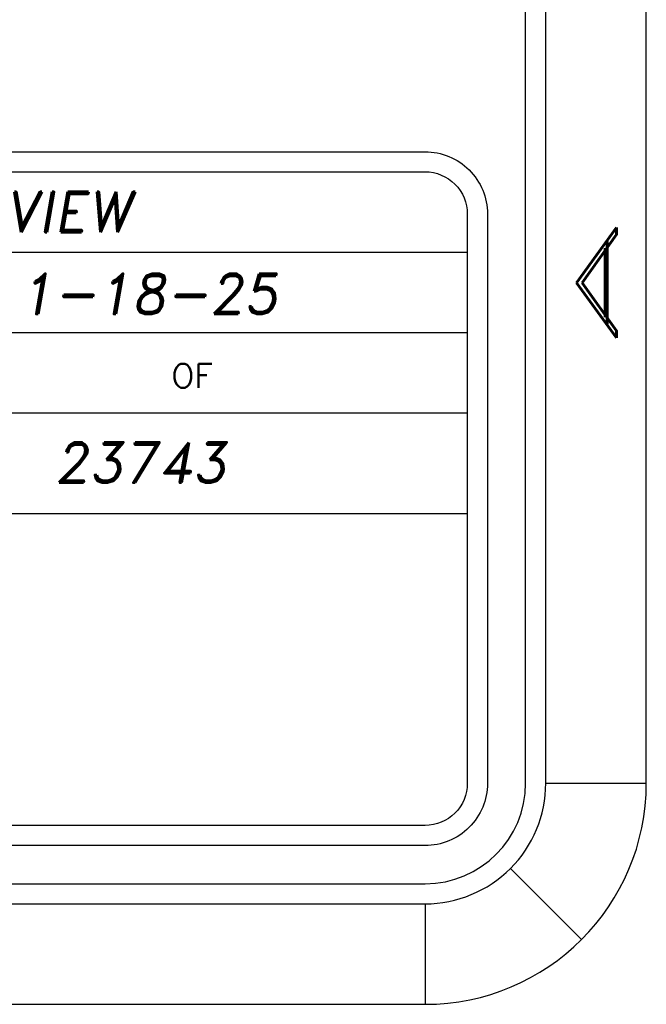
# Model space of a CAD drawing. Header units: inches. Extents: x 1802 to 2468, y -253 to -72.
# Tile 253 of 256: x 2138.94 to 2140.5, y -182.65 to -180.2. Entities that reach past the tile are written whole.
import ezdxf
from ezdxf.enums import TextEntityAlignment as Align

# ---------------------------------------------------------------- set-up
doc = ezdxf.new("R2010")
doc.units = ezdxf.units.IN
doc.header["$LTSCALE"] = 0.5
doc.header["$MEASUREMENT"] = 0
doc.layers.add('SID-M-D', color=42, linetype='Continuous')
doc.layers.add('SID-M-S', color=105, linetype='Continuous')
doc.styles.add('PTI', font='romand.shx', dxfattribs={"oblique": 10})
doc.styles.add('R', font='ROMAND.SHX')
doc.styles.add('ROMANS', font='ROMANS.shx', dxfattribs={"height": 0.125})

# ---------------------------------------------------------------- blocks, each defined once
blk = doc.blocks.new('*U9')
at = {"layer": 'SID-M-S'}
for p, q in [((0.2499999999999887, 6.661338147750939e-16), (0.2499999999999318, 21.99999999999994)), ((0.3, 6.661338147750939e-16), (0.299999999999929, 21.99999999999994)), ((0.55, 6.661338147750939e-16), (0.549999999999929, 21.99999999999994)), ((0.3, 6.661338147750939e-16), (0.55, 6.661338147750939e-16)), ((0.2121320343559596, -0.2121320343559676), (0.3889087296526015, -0.3889087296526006)), ((-34.00000000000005, -0.2500000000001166), (-1.13242748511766e-14, -0.2499999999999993)), ((-34.00000000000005, -0.3000000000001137), (-1.13242748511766e-14, -0.3)), ((-1.13242748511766e-14, -0.3), (2.886579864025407e-15, -0.55)), ((-34.00000000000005, -0.550000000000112), (2.886579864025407e-15, -0.55))]:
    blk.add_line(p, q, dxfattribs=at)
for centre, radius, start, end in [((0, 0), 0.3, 269.9999999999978, 1.272221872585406e-13), ((-1.143529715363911e-14, 6.661338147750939e-16), 0.25, 270, 0), ((1.110223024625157e-15, -1.110223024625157e-15), 0.5499999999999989, 270.0000000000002, 1.850504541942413e-13)]:
    blk.add_arc(centre, radius, start, end, dxfattribs=at)
at = {"layer": 'SID-M-D', "style": 'R', "width": 4}
blk.add_text('A', height=0.09999999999, rotation=90, dxfattribs=at).set_placement((0.4762159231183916, 1.074295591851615))
blk = doc.blocks.new('JM_TITTLE_BOX_SID')
at = {"layer": 'SID-M-S'}
for p, q in [((-6.604933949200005, 1.32165344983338), (0.1049989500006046, 1.32165344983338)), ((-6.604933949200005, 1.121655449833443), (0.1049989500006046, 1.121655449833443)), ((-6.604933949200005, 0.9216574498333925), (0.1049989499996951, 0.9216574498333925)), ((-4.43498749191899, 0.6716599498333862), (0.1049989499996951, 0.6716599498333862))]:
    blk.add_line(p, q, dxfattribs=at)
for points in [[(1.261213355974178e-13, -0.1549984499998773), (-6.499934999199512, -0.1549984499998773, -0.414213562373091), (-6.654933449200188, 1.163513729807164e-13), (-6.654933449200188, 1.416652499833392, -0.4142135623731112), (-6.499934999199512, 1.571650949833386), (1.261213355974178e-13, 1.571650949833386, -0.4142135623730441), (0.1549984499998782, 1.416652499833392), (0.1549984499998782, 1.163513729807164e-13, -0.4142135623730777)], [(1.261213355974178e-13, -0.1049989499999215), (-6.499934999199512, -0.1049989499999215, -0.4142135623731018), (-6.604933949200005, 1.163513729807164e-13), (-6.604933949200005, 1.416652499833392, -0.4142135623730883), (-6.499934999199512, 1.52165144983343), (1.261213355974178e-13, 1.52165144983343, -0.414213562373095), (0.1049989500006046, 1.416652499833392), (0.1049989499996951, 1.163513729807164e-13, -0.414213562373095)]]:
    blk.add_lwpolyline(points, format="xyb", close=True, dxfattribs=at)
at = {"layer": 'SID-M-D', "style": 'ROMANS'}
blk.add_text('OF', height=0.0599994, dxfattribs=at).set_placement((-0.6304765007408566, 0.9841196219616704))
at = {"layer": 'SID-M-D', "style": 'PTI', "oblique": 10}
for tag, p in [('DIEDATAINFO', (-2.18746001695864, 1.371591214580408)), ('PARTDESCRIPTION', (-5.966376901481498, 1.169693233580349)), ('00-00-00', (-1.009105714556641, 1.167793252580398)), ('PARTNUMBER', (-5.81595049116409, 0.9696952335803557)), ('REV', (-3.360356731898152, 0.9696952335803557)), ('SCALE', (-2.520436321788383, 0.9677952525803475)), ('SH', (-0.8571950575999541, 0.9677952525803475)), ('SHX', (-0.4057438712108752, 0.9677952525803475)), ('WTD', (-3.839149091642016, 0.7480887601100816)), ('TOOL', (-2.472915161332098, 0.7480887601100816)), ('JOB', (-0.9225366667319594, 0.7480887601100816))]:
    blk.add_attdef(tag, p, '', height=0.09999900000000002, dxfattribs=at)
blk.add_attdef('BUILT', text='', height=0.2499630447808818, dxfattribs=at).set_placement((-2.336101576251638, 0.2076912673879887), align=Align.CENTER)

msp = doc.modelspace()

# ---------------------------------------------------------------- block references
at = {"layer": 'SID-M-D'}
msp.add_blockref('*U9', (2139.947557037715, -182.09684881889), dxfattribs=at)
at = {"layer": 'SID-M-S'}
ref = msp.add_blockref('JM_TITTLE_BOX_SID', (2139.947557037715, -182.0968488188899), dxfattribs=at)
ref.add_attrib('00-00-00', '1-18-25', (2138.938451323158, -180.9290555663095), dxfattribs={"layer": 'SID-M-D', "height": 0.09999900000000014, "style": 'PTI', "oblique": 10})
ref.add_attrib('JOB', '23743', (2139.025020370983, -181.3487600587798), dxfattribs={"layer": 'SID-M-D', "height": 0.09999900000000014, "style": 'PTI', "oblique": 10})
ref.add_attrib('DIEDATAINFO', 'SIDE ELEVATION VIEW', (2137.760097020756, -180.7252576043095), dxfattribs={"layer": 'SID-M-D', "height": 0.09999900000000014, "style": 'PTI', "oblique": 10})

doc.saveas('drawing.dxf')
